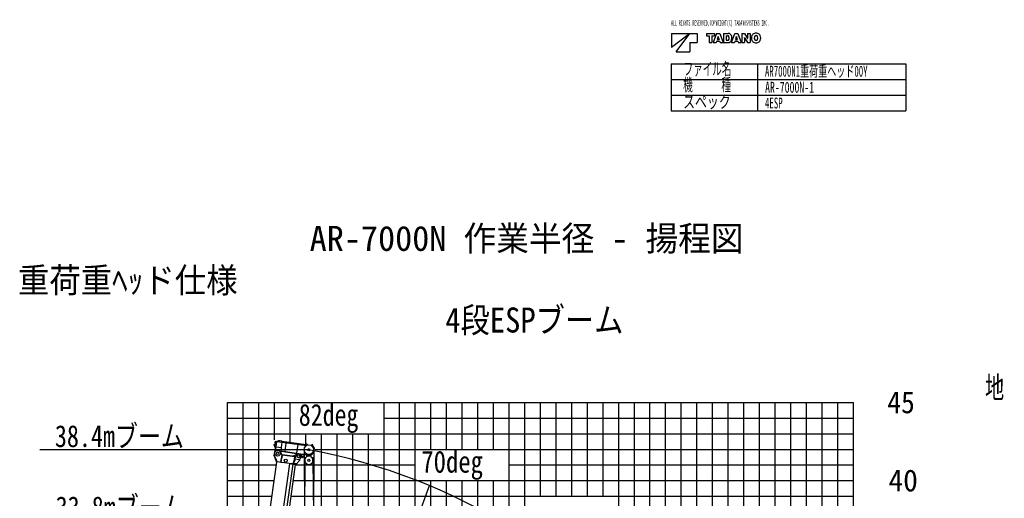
# Model space of a CAD drawing. Extents: x -28185 to 52541, y -37549 to 51651.
# Tile 8 of 8: x -28185 to 34746, y 21035 to 51651. Entities that reach past the tile are written whole.
import ezdxf

# ---------------------------------------------------------------- set-up
doc = ezdxf.new("R2010")
doc.units = 0
doc.layers.get('0').update_dxf_attribs({"linetype": 'CONTINUOUS'})

msp = doc.modelspace()

# ---------------------------------------------------------------- linework, layer by layer
at = {"color": 7, "linetype": 'Continuous'}
for p, q in [((13472.973985, 50770.229603), (14619.573985, 50770.229603)), ((13472.973985, 49888.229603), (14619.573985, 50770.229603)), ((13472.973985, 50770.229603), (13472.973985, 49888.229603)), ((13766.973985, 49594.229603), (14648.973985, 50770.229603)), ((14648.973985, 50770.229603), (15119.373985, 50770.229603)), ((15119.373985, 50770.229603), (15119.373985, 50182.229603)), ((15707.373985, 50770.229603), (16221.453985, 50770.229603)), ((15707.373985, 50770.229603), (15707.373985, 50610.629603)), ((15707.373985, 50610.629603), (15871.425985, 50610.629603)), ((15871.425985, 50610.629603), (15871.425985, 50182.229603)), ((16057.569985, 50610.629603), (16221.453985, 50610.629603)), ((16057.569985, 50610.629603), (16057.569985, 50182.229603)), ((16354.509985, 50770.229603), (16141.737985, 50182.229603)), ((16221.453985, 50770.229603), (16221.453985, 50610.629603)), ((16354.509985, 50770.229603), (16555.437985, 50770.229603)), ((16442.457985, 50534.525603), (16398.441985, 50391.977603)), ((16398.441985, 50391.977603), (16511.337985, 50391.977603)), ((16452.957985, 50581.145603), (16457.073985, 50581.145603)), ((16467.489985, 50534.525603), (16511.337985, 50391.977603)), ((16555.437985, 50770.229603), (16768.209985, 50182.229603)), ((16799.289985, 50770.229603), (17093.037985, 50770.229603)), ((16799.289985, 50770.229603), (16799.289985, 50182.229603)), ((16973.505985, 50625.413603), (17050.197985, 50625.413603)), ((16973.505985, 50625.413603), (16973.505985, 50329.901603)), ((17310.429985, 50182.229603), (17523.201985, 50770.229603)), ((17523.201985, 50770.229603), (17724.045985, 50770.229603)), ((17611.149985, 50534.525603), (17567.217985, 50391.977603)), ((17567.217985, 50391.977603), (17680.113985, 50391.977603)), ((17621.649985, 50581.145603), (17625.597985, 50581.145603)), ((17636.181985, 50534.525603), (17680.113985, 50391.977603)), ((17724.045985, 50770.229603), (17936.901985, 50182.229603)), ((17967.813985, 50770.229603), (18142.281985, 50770.229603)), ((17967.813985, 50770.229603), (17967.813985, 50182.229603)), ((18133.629985, 50507.225603), (18136.989985, 50507.225603)), ((18136.401985, 50462.957603), (18136.401985, 50182.229603)), ((18142.281985, 50770.229603), (18315.489985, 50488.409603)), ((18161.097985, 50463.965603), (18334.305985, 50182.229603)), ((18339.597985, 50445.149603), (18342.873985, 50445.149603)), ((18340.185985, 50770.229603), (18340.185985, 50489.501603)), ((18340.185985, 50770.229603), (18508.689985, 50770.229603)), ((18508.689985, 50770.229603), (18508.689985, 50182.229603)), ((14648.973985, 50182.229603), (14648.973985, 49594.229603)), ((14648.973985, 50182.229603), (15119.373985, 50182.229603)), ((15871.425985, 50182.229603), (16057.569985, 50182.229603)), ((16141.737985, 50182.229603), (16333.761985, 50182.229603)), ((16360.221985, 50267.909603), (16333.761985, 50182.229603)), ((16360.221985, 50267.909603), (16549.725985, 50267.909603)), ((16549.725985, 50267.909603), (16576.017985, 50182.229603)), ((16576.017985, 50182.229603), (16768.209985, 50182.229603)), ((16799.289985, 50182.229603), (17078.925985, 50182.229603)), ((16973.505985, 50329.901603), (17049.357985, 50329.901603)), ((17310.429985, 50182.229603), (17502.537985, 50182.229603)), ((17528.829985, 50267.909603), (17502.537985, 50182.229603)), ((17528.829985, 50267.909603), (17718.417985, 50267.909603)), ((17718.417985, 50267.909603), (17744.793985, 50182.229603)), ((17744.793985, 50182.229603), (17936.901985, 50182.229603)), ((17967.813985, 50182.229603), (18136.401985, 50182.229603)), ((18334.305985, 50182.229603), (18508.689985, 50182.229603)), ((13766.973985, 49594.229603), (14648.973985, 49594.229603)), ((13446.441865, 48823.921789), (13446.441865, 45823.921789)), ((13446.441865, 48823.921789), (28446.441865, 48823.921789)), ((18973.281709, 48823.921789), (18973.281709, 45823.921789)), ((28446.441865, 48823.921789), (28446.441865, 45823.921789)), ((13446.441865, 47823.921789), (28446.441865, 47823.921789)), ((13446.441865, 46823.921789), (28446.441865, 46823.921789)), ((13446.441865, 45823.921789), (28446.441865, 45823.921789)), ((-13900.754169, 9103.139156), (-13900.754169, 27166.986031)), ((-12900.754169, 15397.226144), (-12900.754169, 27166.986031)), ((-11900.754169, 24785.556552), (-11900.754169, 27166.986031)), ((-10900.754169, 24657.919963), (-10900.754169, 27166.986031)), ((-3900.754169, -17833.013969), (-3900.754169, 27166.986031)), ((-2900.754169, -17833.013969), (-2900.754169, 27166.986031)), ((-1900.754169, 24166.986031), (-1900.754169, 27166.986031)), ((-900.754169, 24166.986031), (-900.754169, 27166.986031)), ((1099.245831, 24166.986031), (1099.245831, 27166.986031)), ((2099.245831, 24166.986031), (2099.245831, 27166.986031)), ((3099.245831, -17833.013969), (3099.245831, 27166.986031)), ((4099.245831, -17833.013969), (4099.245831, 27166.986031)), ((6099.245831, 21166.986031), (6099.245831, 27166.986031)), ((7099.245831, 21166.986031), (7099.245831, 27166.986031)), ((8099.245831, 21166.986031), (8099.245831, 27166.986031)), ((9099.245831, 21166.986031), (9099.245831, 27166.986031)), ((11099.245831, 17166.986031), (11099.245831, 27166.986031)), ((12099.245831, 17166.986031), (12099.245831, 27166.986031)), ((13099.245831, 17166.986031), (13099.245831, 27166.986031)), ((14099.245831, 17166.986031), (14099.245831, 27166.986031)), ((16099.245831, 12166.986031), (16099.245831, 27166.986031)), ((17099.245831, 12166.986031), (17099.245831, 27166.986031)), ((18099.245831, 12166.986031), (18099.245831, 27166.986031)), ((19099.245831, 12166.986031), (19099.245831, 27166.986031)), ((21099.245831, 6166.986031), (21099.245831, 27166.986031)), ((22099.245831, 6166.986031), (22099.245831, 27166.986031)), ((23099.245831, 6166.986031), (23099.245831, 27166.986031)), ((24099.245831, -833.013969), (24099.245831, 27166.986031)), ((-14900.754169, 26166.986031), (-10900.754169, 26166.986031)), ((-4900.754169, 26166.986031), (25099.245831, 26166.986031)), ((-14900.754169, 25166.986031), (25099.245831, 25166.986031)), ((-8900.754169, -17833.013969), (-8900.754169, 25166.986031)), ((-7900.754169, -17833.013969), (-7900.754169, 25166.986031)), ((-6900.754169, -17833.013969), (-6900.754169, 25166.986031)), ((-5900.754169, -17833.013969), (-5900.754169, 25166.986031)), ((-9703.732592, 24141.072708), (-26904.31748, 24141.072708)), ((-14900.754169, 24166.986031), (-11903.171046, 24166.986031)), ((-9300.562637, 24166.986031), (25099.245831, 24166.986031)), ((-14900.754169, 23166.986031), (-11779.500388, 23166.986031)), ((-10554.579037, 23166.986031), (-2900.754169, 23166.986031)), ((3099.245831, 23166.986031), (25099.245831, 23166.986031)), ((-1900.754169, -17833.013969), (-1900.754169, 22166.986031)), ((-900.754169, -17833.013969), (-900.754169, 22166.986031)), ((1099.245831, -17833.013969), (1099.245831, 22166.986031)), ((2099.245831, -17833.013969), (2099.245831, 22166.986031)), ((-14900.754169, 21166.986031), (-12060.582057, 21166.986031)), ((-10835.660707, 21166.986031), (25099.245831, 21166.986031))]:
    msp.add_line(p, q, dxfattribs=at)
at = {"color": 151, "linetype": 'Continuous'}
for p, q in [((-14900.754169, 1475.449277), (-14900.754169, 27166.986031)), ((-10013.72656, 24139.429438), (-9992.112756, 20068.689807)), ((-9393.7373, 24139.428652), (-9415.486806, 20045.086204)), ((-9387.653638, 24076.436915), (-9384.870176, 24096.242275)), ((-9966.056502, 23467.917788), (-9990.059575, 20072.198659)), ((-9441.07276, 23467.892349), (-9417.23073, 20048.066541)), ((-2003.59983, 21840.828338), (-13026.98927, -8445.685233))]:
    msp.add_line(p, q, dxfattribs=at)
at = {"color": 10, "linetype": 'Continuous'}
for p, q in [((-14900.754169, 27166.986031), (25099.245831, 27166.986031)), ((-4900.754169, -17833.013969), (-4900.754169, 27166.986031)), ((99.245831, 24166.986031), (99.245831, 27166.986031)), ((5099.245831, 21166.986031), (5099.245831, 27166.986031)), ((10099.245831, 17166.986031), (10099.245831, 27166.986031)), ((15099.245831, 12166.986031), (15099.245831, 27166.986031)), ((20099.245831, 6166.986031), (20099.245831, 27166.986031)), ((25099.245831, -833.013969), (25099.245831, 27166.986031)), ((-9900.754169, 24507.535191), (-9900.754169, 25166.986031)), ((-14900.754169, 22166.986031), (-11920.041222, 22166.986031)), ((-10695.119872, 22166.986031), (25099.245831, 22166.986031)), ((99.245831, -17833.013969), (99.245831, 22166.986031))]:
    msp.add_line(p, q, dxfattribs=at)
at = {"color": 41, "linetype": 'Continuous'}
for p, q in [((-11847.260869, 24064.291963), (-11765.937845, 24642.935375)), ((-11837.879501, 24562.161641), (-11778.463422, 24553.811256)), ((-11833.412318, 24076.591935), (-11754.052695, 24641.265026)), ((-11823.962193, 24661.188439), (-11764.546114, 24652.838055)), ((-11720.169463, 24666.797873), (-9864.670772, 24406.024553)), ((-11718.499386, 24678.681089), (-9847.487244, 24415.727496)), ((-11650.85554, 24657.056437), (-11649.185463, 24668.939653)), ((-11458.530262, 24286.701318), (-11411.213589, 24623.376959)), ((-9866.721406, 24454.287446), (-11430.392749, 24674.047109)), ((-11223.377959, 24046.638185), (-11149.6184, 24571.464743)), ((-11149.617624, 24571.458742), (-11132.673694, 24584.224822)), ((-11918.460506, 24427.069467), (-11798.642432, 24410.230135)), ((-11911.502396, 24476.578997), (-11791.684321, 24459.739666)), ((-11797.194176, 24334.297424), (-11450.610052, 24285.588205)), ((-11509.40438, 23988.639921), (-11483.450055, 24051.8721)), ((-11483.455443, 24051.881093), (-11450.610052, 24285.588205)), ((-11483.455443, 24051.881093), (-10493.192538, 23912.708726)), ((-11481.22813, 24067.729249), (-10490.965225, 23928.556882)), ((-11223.37212, 24046.633916), (-11210.607151, 24029.694041)), ((-10490.965225, 23928.556882), (-10213.696717, 23889.589337)), ((-10475.11997, 23926.329977), (-10397.185219, 24480.864574)), ((-9985.551692, 24435.131188), (-9987.221769, 24423.247972)), ((-9871.663138, 24419.125196), (-9862.199368, 24486.463425)), ((-9819.853678, 24428.503831), (-9812.685964, 24479.50477)), ((-9778.587263, 24441.901001), (-9817.208003, 24447.328791)), ((-9543.25894, 24406.306969), (-9539.501181, 24433.044812)), ((-9489.841067, 24365.463607), (-9448.826446, 24359.699378)), ((-9475.997693, 24351.400118), (-9450.496523, 24347.816162)), ((-9448.826452, 24359.699379), (-9440.474374, 24419.127502)), ((-9387.653638, 24076.436915), (-9365.387033, 24234.872056)), ((-9384.870177, 24096.242275), (-9369.025889, 24094.015505)), ((-9372.986961, 24094.572198), (-9353.503817, 24233.201979)), ((-9371.809351, 24074.210146), (-9369.025889, 24094.015505)), ((-10509.056556, 23799.830365), (-10493.192538, 23912.708726)), ((-10493.192538, 23912.708726), (-9726.901849, 23805.013599)), ((-10163.335159, 23737.115672), (-10242.973655, 23592.940529)), ((-10213.696717, 23889.589337), (-9726.48487, 23821.116181)), ((-10176.317259, 23868.170101), (-10158.33747, 23686.663942)), ((-9998.052752, 23843.117175), (-10065.364474, 23673.60178)), ((-9998.049601, 23843.120928), (-9995.822288, 23858.969084))]:
    msp.add_line(p, q, dxfattribs=at)
at = {"color": 102, "linetype": 'Continuous'}
for p, q in [((-11907.346849, 23945.855871), (-11925.439352, 23817.121022)), ((-11419.17147, 23826.755917), (-11525.276779, 24017.128051)), ((-13083.065635, 13891.637337), (-11753.553087, 23351.610663)), ((-11933.708907, 23796.688797), (-11919.045229, 23803.087964)), ((-11878.468111, 23670.102818), (-11933.708907, 23796.688797)), ((-11925.439352, 23817.121022), (-11919.27253, 23802.988025)), ((-11919.124042, 23803.053436), (-11921.59399, 23808.555714)), ((-11863.80426, 23676.503212), (-11919.045229, 23803.087964)), ((-11879.681201, 23715.185489), (-11915.724779, 23795.480289)), ((-11871.934079, 23655.126811), (-11878.468111, 23670.102818)), ((-11874.96061, 23702.068092), (-11874.825887, 23703.026691)), ((-11874.447793, 23700.892763), (-11873.937686, 23700.821073)), ((-11873.072404, 23698.680295), (-11873.508795, 23698.741625)), ((-11867.773852, 23645.425083), (-11832.674012, 23564.651506)), ((-11857.269041, 23661.527039), (-11863.80426, 23676.503212)), ((-11745.413202, 23405.204703), (-11857.269041, 23661.527039)), ((-11852.977552, 23653.706449), (-11768.625498, 23458.397479)), ((-11832.655567, 23564.660022), (-11852.819068, 23555.860826)), ((-11780.289328, 23389.658204), (-11852.819068, 23555.860826)), ((-11819.688014, 23535.40504), (-11819.856173, 23535.331306)), ((-11813.287806, 23520.740004), (-11813.457176, 23520.66642)), ((-11813.287806, 23520.740004), (-11813.455798, 23520.667458)), ((-11753.637014, 23351.013492), (-11775.422416, 23354.07523)), ((-11737.744035, 23349.134894), (-11753.588086, 23351.36163)), ((-11742.77369, 23398.540802), (-11733.063075, 23376.056227)), ((-11742.77369, 23398.540802), (-11733.062036, 23376.054849)), ((-11737.556447, 23376.686497), (-11733.943276, 23376.178699)), ((-10812.404434, 23236.566585), (-11735.335007, 23366.276018)), ((-10811.012703, 23246.469266), (-11733.943276, 23376.178699)), ((-11485.724141, 23353.209053), (-11501.99546, 23343.580559)), ((-11501.994082, 23343.581598), (-11498.940832, 23345.387381)), ((-11486.252838, 23349.447183), (-11419.17147, 23826.755917)), ((-11486.252838, 23349.447183), (-11479.44365, 23340.411109)), ((-11477.463609, 23340.132833), (-11438.49514, 23617.407892)), ((-11476.898727, 23344.152172), (-11471.45598, 23339.769274)), ((-11467.775186, 23344.075515), (-11476.732577, 23345.334394)), ((-11475.458068, 23354.402991), (-11472.275128, 23350.41288)), ((-11475.224302, 23356.066325), (-11470.451426, 23346.917049)), ((-11462.812881, 23338.554566), (-11471.45598, 23339.769274)), ((-11470.451426, 23346.917049), (-11433.010772, 23613.321143)), ((-11470.451426, 23346.917049), (-11462.54333, 23338.516683)), ((-11464.122235, 23340.193159), (-11462.579348, 23338.260401)), ((-11438.49514, 23617.407892), (-11448.397821, 23618.799623)), ((-11409.268789, 23825.364186), (-11438.49514, 23617.407892)), ((-11436.222319, 23637.895197), (-11429.091478, 23636.893023)), ((-11433.010772, 23613.321143), (-11429.686214, 23636.976608)), ((-11429.686214, 23636.976608), (-11406.667606, 23800.76251)), ((-11409.268789, 23825.364186), (-11419.17147, 23826.755917)), ((-11411.773972, 23807.538886), (-11406.667606, 23800.76251)), ((-10596.782856, 23692.999354), (-11411.773972, 23807.538886)), ((-11404.719149, 23814.6265), (-11411.495525, 23809.520135)), ((-10603.56044, 23687.893158), (-11406.667606, 23800.76251)), ((-10601.611983, 23701.757149), (-11404.719149, 23814.6265)), ((-10770.545885, 23735.597536), (-10569.869373, 23798.278773)), ((-10770.545885, 23735.597536), (-10762.034935, 23724.303124)), ((-10633.291947, 23500.927992), (-10710.709577, 23263.631369)), ((-10669.069977, 23374.043844), (-10704.208984, 23266.336993)), ((-10631.511683, 23489.50092), (-10699.720391, 23279.820562)), ((-10610.591298, 23482.696222), (-10683.131009, 23259.697531)), ((-10607.726581, 23482.4588), (-10677.667384, 23274.706992)), ((-10633.291947, 23500.927992), (-10627.142433, 23502.933462)), ((-10633.291947, 23500.927992), (-10633.050733, 23501.67071)), ((-10633.051941, 23501.670879), (-10626.931405, 23503.584266)), ((-10631.511683, 23489.50092), (-10627.622288, 23501.457562)), ((-10627.622288, 23501.457562), (-10623.107495, 23515.338088)), ((-10627.234229, 23524.199336), (-10627.087365, 23524.832034)), ((-10627.234229, 23524.199336), (-10621.430393, 23522.727878)), ((-10627.087365, 23524.832034), (-10625.751686, 23529.994241)), ((-10627.087365, 23524.832034), (-10621.271112, 23523.361274)), ((-10625.751686, 23529.994241), (-10603.56044, 23687.893158)), ((-10619.869816, 23528.823671), (-10625.751686, 23529.994241)), ((-10620.456675, 23525.516218), (-10622.073117, 23520.224606)), ((-10605.898236, 23495.46815), (-10621.842716, 23448.107643)), ((-10620.937513, 23524.243856), (-10621.584053, 23522.125723)), ((-10621.430393, 23522.727878), (-10621.271112, 23523.361274)), ((-10621.271112, 23523.361274), (-10619.89092, 23528.691038)), ((-10620.805731, 23524.374486), (-10621.16175, 23522.946518)), ((-10620.305001, 23526.306016), (-10620.937513, 23524.243856)), ((-10620.705329, 23525.545004), (-10620.055241, 23527.697154)), ((-10594.277673, 23710.824655), (-10619.657906, 23530.234913)), ((-10610.591298, 23482.696222), (-10606.702071, 23494.651676)), ((-10605.898236, 23495.46815), (-10607.726581, 23482.4588)), ((-10605.596895, 23495.647698), (-10604.731343, 23498.324285)), ((-10605.572085, 23702.313705), (-10594.277673, 23710.824655)), ((-10603.684647, 23498.772576), (-10604.731343, 23498.324285)), ((-10596.782856, 23692.999354), (-10603.56044, 23687.893158)), ((-10596.50441, 23694.980603), (-10601.611983, 23701.757149)), ((-10572.492271, 23707.762916), (-10597.861632, 23527.250534)), ((-10300.463009, 23487.762733), (-10597.543429, 23529.514664)), ((-10594.759967, 23549.320025), (-10586.249017, 23538.025613)), ((-10594.277673, 23710.824655), (-10572.492271, 23707.762916)), ((-10570.404674, 23722.616937), (-10587.346292, 23709.850512)), ((-10586.249017, 23538.025613), (-10580.601812, 23542.281088)), ((-10577.738068, 23526.731202), (-10586.249017, 23538.025613)), ((-10580.601812, 23542.281088), (-10557.63825, 23705.675319)), ((-10298.375412, 23502.616754), (-10580.601812, 23542.281088)), ((-10572.492271, 23707.762916), (-10558.574961, 23806.789723)), ((-10572.492271, 23707.762916), (-10557.63825, 23705.675319)), ((-10559.966692, 23796.887042), (-10569.869373, 23798.278773)), ((-10569.869373, 23798.278773), (-10561.358423, 23786.984361)), ((-10558.574961, 23806.789723), (-10509.061557, 23799.831068)), ((-10509.06156, 23799.831068), (-10451.862421, 23853.456262)), ((-10309.945811, 23452.426333), (-10487.457564, 23240.407198)), ((-10315.31703, 23489.85033), (-10298.375412, 23502.616754)), ((-10312.758746, 23472.126983), (-10312.592425, 23473.310413)), ((-10312.758746, 23472.126983), (-10312.655612, 23457.195578)), ((-10309.945811, 23452.426333), (-10312.655612, 23457.195578)), ((-10312.592425, 23473.310413), (-10308.117293, 23465.43691)), ((-10312.591217, 23473.310243), (-10309.881032, 23472.929351)), ((-10311.113941, 23470.708728), (-10307.906763, 23466.689319)), ((-10309.945811, 23452.426333), (-10308.117293, 23465.43691)), ((-10309.881032, 23472.929351), (-10309.497638, 23468.684301)), ((-10308.547586, 23462.129629), (-10308.589736, 23462.066542)), ((-10308.483366, 23462.586579), (-10308.547586, 23462.129629)), ((-10308.483196, 23462.587787), (-10308.527389, 23462.510162)), ((-10308.508701, 23462.643135), (-10308.483196, 23462.587787)), ((-10307.906763, 23466.689319), (-10308.483196, 23462.587787)), ((-10305.8632, 23496.974301), (-10295.030375, 23501.744769)), ((-10302.689745, 23471.918682), (-10300.463009, 23487.762733)), ((-10298.375412, 23502.616754), (-10293.165425, 23506.541681)), ((-10294.881905, 23502.125774), (-10298.375412, 23502.616754)), ((-10295.030375, 23501.744769), (-10294.881905, 23502.125774)), ((-10293.165425, 23506.541681), (-10294.881905, 23502.125774)), ((-10227.664695, 23675.113632), (-10293.165425, 23506.541681)), ((-12214.018569, 14061.138765), (-10924.412757, 23237.160915)), ((-11996.115654, 14102.414405), (-10714.331394, 23222.783318)), ((-11830.375925, 14089.219481), (-10549.983396, 23199.685714)), ((-10801.416259, 23219.874884), (-10924.412757, 23237.160915)), ((-10806.704658, 23277.122598), (-10812.404434, 23236.566585)), ((-10812.404434, 23236.566585), (-10507.402602, 23193.701373)), ((-10806.83751, 23276.177308), (-10501.835678, 23233.312096)), ((-10806.704658, 23277.122598), (-10710.709577, 23263.631369)), ((-10717.798303, 23223.270561), (-10715.203871, 23216.847214)), ((-10715.635304, 23217.917433), (-10715.02726, 23217.831978)), ((-10713.326866, 23222.642141), (-10709.699665, 23212.034096)), ((-10710.709577, 23263.631369), (-10704.208984, 23266.336993)), ((-10699.201782, 23279.133802), (-10704.763272, 23261.831709)), ((-10704.615782, 23261.810981), (-10704.723837, 23261.954375)), ((-10699.720391, 23279.820562), (-10685.033467, 23260.317455)), ((-10685.033467, 23260.317455), (-10683.131009, 23259.697531)), ((-10683.413033, 23258.831129), (-10683.131009, 23259.697531)), ((-10683.054002, 23258.78067), (-10677.816952, 23274.809364)), ((-10678.208425, 23273.795641), (-10678.254466, 23273.468041)), ((-10677.894349, 23274.907773), (-10678.208425, 23273.795641)), ((-10678.176127, 23273.70973), (-10678.208425, 23273.795641)), ((-10677.508715, 23276.669327), (-10677.949059, 23274.974618)), ((-10677.396241, 23276.636272), (-10677.949059, 23274.974618)), ((-10677.140359, 23273.957389), (-10677.949059, 23274.974618)), ((-10677.667384, 23274.706992), (-10677.224994, 23277.854757)), ((-10665.461033, 23257.323885), (-10677.667384, 23274.706992)), ((-10677.508715, 23276.669327), (-10677.306029, 23277.278164)), ((-10665.461033, 23257.323885), (-10503.29616, 23234.533099)), ((-10665.461033, 23257.323885), (-10653.219393, 23255.506047)), ((-10661.901658, 23256.257841), (-10663.519276, 23257.036185)), ((-10661.731048, 23256.770082), (-10661.901658, 23256.257841)), ((-10623.256784, 23250.826658), (-10661.901658, 23256.257841)), ((-10527.602106, 23237.851689), (-10653.219393, 23255.506047)), ((-10622.647887, 23250.291145), (-10623.892128, 23251.384369)), ((-10621.929001, 23251.108469), (-10622.647887, 23250.291145)), ((-10513.504086, 23235.401923), (-10622.295768, 23250.691596)), ((-10529.646703, 23237.670619), (-10530.001258, 23237.27051)), ((-10527.271367, 23237.336788), (-10527.625922, 23236.936678)), ((-10503.29616, 23234.533099), (-10527.602106, 23237.851689)), ((-10512.89519, 23234.866409), (-10514.210542, 23236.023875)), ((-10512.127921, 23235.738574), (-10512.89519, 23234.866409)), ((-10511.676348, 23235.145051), (-10512.543071, 23235.266861)), ((-10511.676348, 23235.145051), (-10511.04777, 23235.591696)), ((-10510.224051, 23235.479626), (-10511.000965, 23234.600193)), ((-10501.835678, 23233.312096), (-10507.402602, 23193.701373)), ((-10503.29616, 23234.533099), (-10487.457564, 23240.407198)), ((-10502.762913, 23226.705709), (-10501.982559, 23227.293748)), ((-10498.122575, 23236.313299), (-10488.098712, 23239.643052)), ((-10487.457394, 23240.408406), (-10488.098712, 23239.643052)), ((-10488.098712, 23239.643052), (-10488.020563, 23240.199108))]:
    msp.add_line(p, q, dxfattribs=at)
at = {"color": 130, "linetype": 'Continuous'}
for p, q in [((-9919.673177, 23615.067408), (-9951.074375, 23615.067401)), ((-9941.438858, 23577.063561), (-9951.074367, 23577.063559)), ((-9823.555075, 23699.531157), (-9823.555099, 23818.597327)), ((-9583.599462, 23818.825342), (-9583.599438, 23699.544041)), ((-9451.080111, 23615.067504), (-9487.456325, 23615.067496)), ((-9451.080104, 23577.063661), (-9465.690629, 23577.063658))]:
    msp.add_line(p, q, dxfattribs=at)
at = {"color": 102, "linetype": 'Continuous'}
for points in [[(-11852.977552, 23653.706449), (-11854.595393, 23656.860242), (-11856.189334, 23660.061227), (-11859.312789, 23666.597135), (-11862.359772, 23673.282555), (-11865.34246, 23680.092055), (-11868.272217, 23686.997663), (-11872.115849, 23696.320826), (-11874.649663, 23702.587734), (-11879.681201, 23715.185489)], [(-10623.999475, 23512.596184), (-10622.545188, 23517.681315), (-10621.16175, 23522.946518)]]:
    msp.add_lwpolyline(points, dxfattribs=at)
at = {"color": 41, "linetype": 'Continuous'}
for centre, radius in [((-11830.920012, 24611.688619), 24.999952), ((-11914.982506, 24451.840974), 11.999986), ((-9703.731928, 24141.07537), 309.999002), ((-9837.442665, 24482.984097), 12), ((-9703.73974, 24141.071464), 69.999965), ((-9489.987778, 24426.086157), 25), ((-10109.457932, 23697.219275), 22.999937)]:
    msp.add_circle(centre, radius, dxfattribs=at)
at = {"color": 102, "linetype": 'Continuous'}
for centre, radius in [((-11704.341895, 23917.325385), 185.000017), ((-11704.341895, 23917.325385), 80.000007), ((-11179.312584, 23449.704575), 99.550009), ((-10367.480002, 23729.441699), 90.000008)]:
    msp.add_circle(centre, radius, dxfattribs=at)
at = {"color": 106, "linetype": 'Continuous'}
for centre, radius in [((-11704.341896, 23917.325386), 79.999964), ((-10367.482614, 23729.446493), 94.999978)]:
    msp.add_circle(centre, radius, dxfattribs=at)
at = {"color": 130, "linetype": 'Continuous'}
for centre, radius in [((-9941.074088, 23596.06724), 7.999983), ((-9703.574486, 23466.067214), 69.999852), ((-9461.08002, 23596.06724), 7.999983)]:
    msp.add_circle(centre, radius, dxfattribs=at)
at = {"color": 7, "linetype": 'Continuous'}
for centre, radius, start, end in [((16147.617985, 50625.413603), 308.47992, 342.867, 351.73902), ((16762.245985, 50625.413603), 308.47908, 188.261, 197.133), ((17049.357985, 50436.329603), 106.38012, 270, 340.276), ((17050.197985, 50521.925603), 103.42332, 22.2133, 90), ((17078.925985, 50433.389603), 251.1726, 270, 341.626), ((17093.037985, 50539.733603), 230.48928, 23.9328, 90), ((16938.057985, 50476.229603), 224.5782, 340.276, 22.213), ((16949.901985, 50476.229603), 387.1014, 341.626, 23.9327), ((17316.309985, 50625.413603), 308.47992, 342.867, 351.73902), ((17930.937985, 50625.413603), 308.47908, 188.261, 197.133), ((17758.065985, 50462.957603), 378.23772, 0, 6.7299), ((18659.301985, 50770.229603), 584.85168, 206.723, 211.578), ((17817.201985, 50182.229603), 584.84916, 26.7228, 31.5781), ((18718.521985, 50489.501603), 378.23772, 180, 186.73), ((18934.149985, 50476.229603), 354.59844, 152.861, 207.131), ((18849.981985, 50519.237603), 260.03964, 107.346, 153.043), ((19065.609985, 50476.229603), 298.452, 165.132, 194.869), ((18878.037985, 50428.937603), 354.59844, 72.7367, 107.323), ((18878.037985, 50525.369603), 104.47248, 14.6894, 164.799), ((18878.037985, 50427.089603), 104.47332, 195.203, 345.311), ((18690.381985, 50476.229603), 298.452, 345.311, 14.6886), ((18906.093985, 50519.237603), 260.03796, 27.0618, 72.7366), ((18821.841985, 50476.229603), 354.59844, 332.938, 27.062), ((18849.981985, 50433.137603), 260.03712, 206.967, 252.685), ((18878.037985, 50523.437603), 354.59844, 252.699, 287.263), ((18906.093985, 50433.137603), 260.03964, 287.263, 332.938)]:
    msp.add_arc(centre, radius, start, end, dxfattribs=at)
at = {"color": 41, "linetype": 'Continuous'}
for centre, radius, start, end in [((-11585.232529, 24405.501133), 309.999002, 148.878016, 167.376135), ((-11830.920012, 24611.688619), 49.999951, 82.000027, 261.999937), ((-11724.3458, 24637.102679), 41.999936, 82.000027, 171.999955), ((-11724.3458, 24637.102679), 29.999937, 82.000027, 171.999955), ((-11585.232529, 24405.501133), 309.999002, 46.376827, 117.623234), ((-11914.982506, 24451.840974), 24.999952, 82.000027, 261.999937), ((-11585.232529, 24405.501133), 309.999002, 176.626561, 218.854888), ((-9837.442665, 24482.984097), 25.000001, 352, 172), ((-9684.731929, 24118.204278), 315.999246, 262.000063, 352.000018), ((-9684.731929, 24118.204278), 299.999247, 262.000063, 352.000018), ((-9489.987778, 24426.086157), 50, 352, 172), ((-9464.415538, 24248.801925), 99.999962, 352.000018, 82.000027), ((-9464.415538, 24248.801925), 111.999946, 352.000018, 82.000027), ((-10286.740517, 23617.116174), 50, 291.702259, 331.084913), ((-10109.457932, 23697.219275), 49.999951, 192.170012, 331.829961)]:
    msp.add_arc(centre, radius, start, end, dxfattribs=at)
at = {"color": 102, "linetype": 'Continuous'}
for centre, radius, start, end in [((-11704.341895, 23917.325385), 205.000018, 33.430434, 171.999997), ((-11704.341895, 23917.325385), 205.000018, 29.133357, 33.430366), ((-11840.781079, 23363.260791), 66.000006, 352.000003, 23.576001), ((-11840.732152, 23363.60893), 104.000009, 352.000003, 23.576001), ((-10706.791119, 23542.559576), 88.000008, 341.98047, 352.000003), ((-10367.480002, 23729.441699), 150.000013, 338.765398, 142.073558), ((-10454.307598, 23212.227128), 50.000004, 150.972031, 162.46114)]:
    msp.add_arc(centre, radius, start, end, dxfattribs=at)
at = {"color": 190, "linetype": 'Continuous'}
msp.add_arc((-16800.754169, -13637.858035), 38440.772148, 357.360891, 79.360891, dxfattribs=at)
at = {"color": 130, "linetype": 'Continuous'}
for centre, radius, start, end in [((-9951.074071, 23596.066996), 18.999922, 89.419143, 269.999891), ((-9703.564721, 23466.062331), 262.498339, 156.13409, 25.01454), ((-9703.564721, 23466.062331), 262.498339, 154.984533, 156.13409), ((-9703.564721, 23466.062331), 262.498339, 142.623138, 154.984432), ((-9703.564721, 23466.062331), 262.498339, 62.805439, 142.623138), ((-9703.564721, 23466.062331), 262.498339, 25.015592, 62.79512), ((-9451.080036, 23596.06724), 18.999922, 270.000182, 90.580712)]:
    msp.add_arc(centre, radius, start, end, dxfattribs=at)
at = {"color": 102, "linetype": 'Continuous'}
for centre, major_axis, ratio, start_param, end_param in [((-10629.959115, 23523.984435), (-9.121354, -38.439359), 0.065839, 0.9671878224, 1.5920116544), ((-10623.96004, 23523.735483), (-8.368119, -33.132435), 0.078985, 1.1349855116, 1.5603527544)]:
    msp.add_ellipse(centre, major_axis=major_axis, ratio=ratio, start_param=start_param, end_param=end_param, dxfattribs=at)

# ---------------------------------------------------------------- texts
at = {"color": 7, "linetype": 'Continuous'}
for s, insert, char_height, attachment_point in [('\\W0.448000;\\A1;ALL RIGHTS RESERVED,COPYRIGHT(C) TADANOSYSTEMS INC.', (13452.211997, 51611.913385), 336, 1), ('\\W0.586613;\\A1;ファイル名', (14247.781782, 48017.247861), 800, 7), ('\\W0.589943;\\A1;AR7000N1重荷重ヘッド00Y', (19446.779266, 47931.452525), 700, 7), ('\\W0.586320;\\A1;機\u3000\u3000\u3000種', (14224.670958, 46999.591611), 800, 7), ('\\W0.657842;\\A1;AR-7000N-1', (19454.700831, 46966.536509), 700, 7), ('\\W0.729327;\\A1;スペック', (14220.455782, 45912.549863), 800, 7), ('\\W0.594400;\\A1;4ESP', (19447.29921, 45958.735239), 700, 7), ('\\W0.666400;\\A1;地', (33518.528739, 28070.727288), 1400, 4), ('\\W0.922708;\\A1; 45', (26389.440225, 27166.956519), 1400, 4), ('\\W0.799680;\\A1;82deg', (-10344.781389, 26141.415917), 1400, 4), ('\\W0.806400;\\A1;38.4mブーム', (-25935.055075, 25713.992187), 1400, 1), ('\\W0.827255;\\A1;70deg', (-2517.351707, 23146.275564), 1400, 4), ('\\W0.985907;\\A1; 40', (26404.186665, 22166.956408), 1400, 4), ('\\W0.806400;\\A1;33.8mブーム', (-25888.325062, 21158.759071), 1400, 1)]:
    msp.add_mtext(s, dxfattribs=dict(at, insert=insert, char_height=char_height, attachment_point=attachment_point))
at = {"color": 7, "linetype": 'Continuous', "char_height": 1600, "line_spacing_factor": 0.794286}
for s, insert, attachment_point in [('\\W1.003974;\\A1;AR-7000N 作業半径 - 揚程図', (-9652.481361, 38461.138523), 1), ('\\W0.964021;\\A1;重荷重ﾍｯド仕様', (-28294.751827, 34004.395269), 7), ('\\W0.898293;\\A1;4段ESPブーム', (-985.189935, 32350.842205), 4)]:
    msp.add_mtext(s, dxfattribs=dict(at, insert=insert, attachment_point=attachment_point))

doc.saveas('drawing.dxf')
